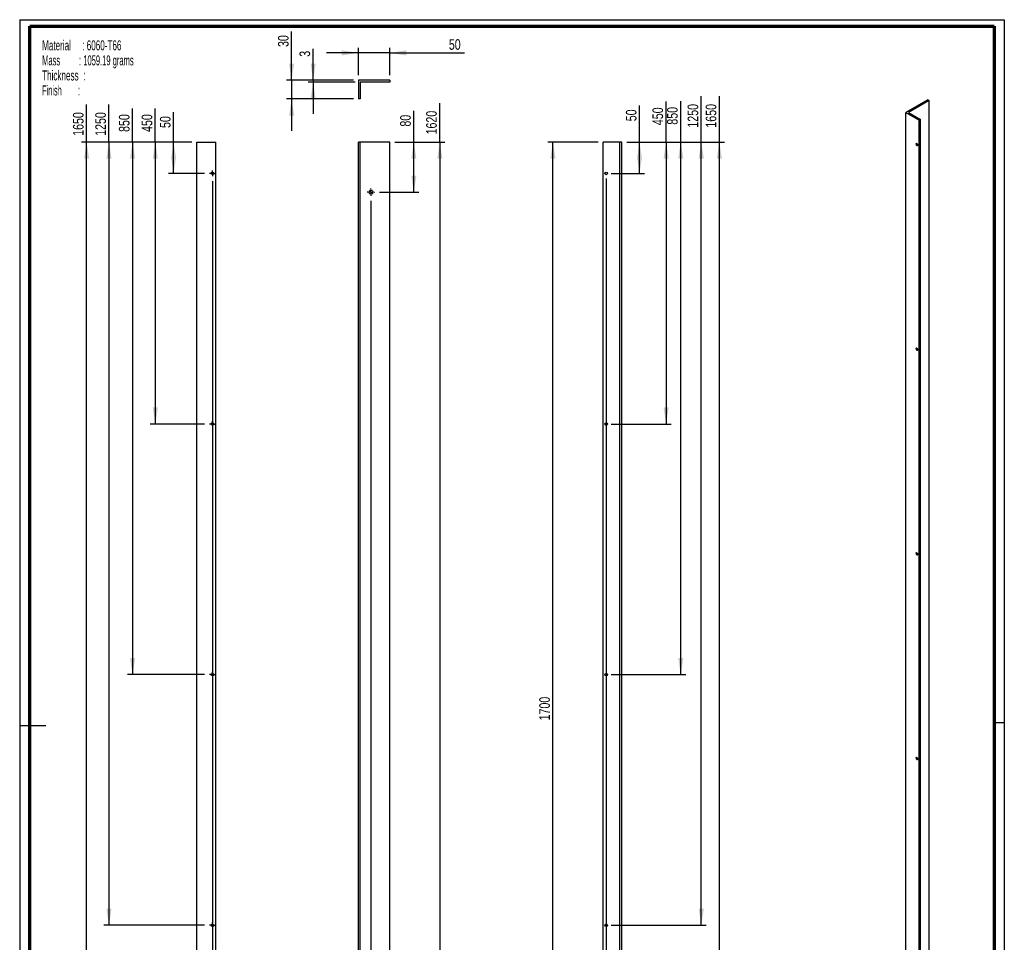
# Paper-space layout 'Mounting strip 50_30' of a CAD drawing. Header units: millimetres. Extents: x 7 to 203, y 7 to 289.
# Tile 2 of 2: x 7 to 203, y 105 to 289. Entities that reach past the tile are written whole.
import ezdxf

# ---------------------------------------------------------------- set-up
doc = ezdxf.new("R2010")
doc.units = ezdxf.units.MM
for name, color, linetype in [('FORMAT', 7, 'Continuous'), ('LAYER2', 7, 'Continuous'), ('LOGO', 7, 'Continuous')]:
    doc.layers.add(name, color=color, linetype=linetype)
doc.styles.add('SLDTEXTSTYLE1', font='TXT', dxfattribs={"width": 0.75})
doc.styles.add('SLDTEXTSTYLE11', font='TXT', dxfattribs={"width": 0.56375})
doc.styles.add('SLDTEXTSTYLE7', font='TXT', dxfattribs={"width": 0.605})
doc.styles.add('SLDTEXTSTYLE8', font='TXT', dxfattribs={"width": 0.549})
doc.dimstyles.new('SLDDIMSTYLE25', dxfattribs={"dimtxt": 2.116667, "dimasz": 3.302, "dimexe": 0, "dimexo": 0.0625, "dimgap": 0.529167, "dimtad": 1, "dimlfac": 8, "dimrnd": 1e-09, "dimzin": 12, "dimdsep": 46, "dimtxsty": 'SLDTEXTSTYLE1', "dimsah": 1, "dimcen": 0.09, "dimadec": 0, "dimazin": 3, "dimtfac": 1, "dimtofl": 0, "dimtmove": 0, "dimatfit": 3, "dimfxl": 1, "dimfrac": 2, "dimtolj": 1, "dimtzin": 12, "dimarcsym": 0})
doc.dimstyles.new('SLDDIMSTYLE26', dxfattribs={"dimtxt": 2.116667, "dimasz": 3.302, "dimexe": 0, "dimexo": 0.0625, "dimgap": 0.529167, "dimtad": 1, "dimlfac": 8, "dimrnd": 1e-09, "dimzin": 12, "dimdsep": 46, "dimtxsty": 'SLDTEXTSTYLE1', "dimsah": 1, "dimcen": 0.09, "dimadec": 0, "dimazin": 3, "dimtfac": 1, "dimtmove": 0, "dimatfit": 0, "dimfxl": 1, "dimfrac": 2, "dimtolj": 1, "dimtzin": 12, "dimarcsym": 0})

# ---------------------------------------------------------------- blocks, each defined once
blk = doc.blocks.new('SW_NOTE_0_25')
at = {"layer": 'FORMAT', "color": 0, "char_height": 2, "attachment_point": 1}
for s, insert, style in [('Material     : 6060-T66', (0, 2.58), 'SLDTEXTSTYLE7'), ('Mass         : 1059.19 grams', (0, -0.42), 'SLDTEXTSTYLE11'), ('Thickness  :', (0, -3.42), 'SLDTEXTSTYLE7'), ('Finish        :', (0, -6.42), 'SLDTEXTSTYLE8')]:
    blk.add_mtext(s, dxfattribs=dict(at, insert=insert, style=style))
blk = doc.blocks.new('_D_96')
at = {"layer": 'LOGO'}
for p, q in [((85.51, 264.61), (85.51, 270.82)), ((81.7, 264.61), (86.51, 264.61)), ((85.51, 254.61), (85.51, 264.61)), ((78.66, 254.61), (86.51, 254.61))]:
    blk.add_line(p, q, dxfattribs=at)
for points in [[(85.51, 264.61), (85, 261.31), (86.02, 261.31)], [(85.51, 254.61), (86.02, 257.91), (85, 257.91)]]:
    blk.add_solid(points, dxfattribs=at)
at = {"layer": 'LOGO', "insert": (82.78, 267.69), "char_height": 2.117, "attachment_point": 1, "rotation": 90, "style": 'SLDTEXTSTYLE1'}
blk.add_mtext('80', dxfattribs=at)
blk = doc.blocks.new('_D_97')
at = {"layer": 'LOGO'}
for p, q in [((90.7, 264.61), (90.7, 272.39)), ((81.7, 264.61), (91.7, 264.61)), ((90.7, 264.61), (90.7, 62.11)), ((78.66, 62.11), (91.7, 62.11))]:
    blk.add_line(p, q, dxfattribs=at)
for points in [[(90.7, 264.61), (90.19, 261.31), (91.2, 261.31)], [(90.7, 62.11), (91.2, 65.41), (90.19, 65.41)]]:
    blk.add_solid(points, dxfattribs=at)
at = {"layer": 'LOGO', "insert": (87.97, 266.13), "char_height": 2.117, "attachment_point": 1, "rotation": 90, "style": 'SLDTEXTSTYLE1'}
blk.add_mtext('1620', dxfattribs=at)
blk = doc.blocks.new('_D_98')
at = {"layer": 'LOGO'}
for p, q in [((76.95, 252.89), (76.95, 42.53)), ((74.45, 51.11), (74.45, 42.53)), ((74.45, 43.53), (66.3, 43.53)), ((76.95, 43.53), (74.45, 43.53)), ((76.95, 43.53), (83.3, 43.53))]:
    blk.add_line(p, q, dxfattribs=at)
for points in [[(74.45, 43.53), (71.14, 44.04), (71.14, 43.02)], [(76.95, 43.53), (80.25, 43.02), (80.25, 44.04)]]:
    blk.add_solid(points, dxfattribs=at)
at = {"layer": 'LOGO', "insert": (66.3, 46.26), "char_height": 2.117, "attachment_point": 1, "style": 'SLDTEXTSTYLE1'}
blk.add_mtext('20', dxfattribs=at)
blk = doc.blocks.new('SW_CENTERMARKSYMBOL_21')
at = {"layer": 'LOGO', "color": 0}
for p, q in [((-0.625, 0), (-0.71875, 0)), ((0, 0), (-0.3125, 0)), ((0, 0.625), (0, 0.71875)), ((0, 0), (0, 0.3125)), ((0, 0), (0, -0.3125)), ((0, 0), (0.3125, 0)), ((0.625, 0), (0.71875, 0)), ((0, -0.625), (0, -0.71875))]:
    blk.add_line(p, q, dxfattribs=at)
blk = doc.blocks.new('_D_100')
at = {"layer": 'LOGO'}
for p, q in [((122.27, 264.61), (112.27, 264.61)), ((113.27, 52.11), (113.27, 264.61)), ((122.27, 52.11), (112.27, 52.11))]:
    blk.add_line(p, q, dxfattribs=at)
for points in [[(113.27, 264.61), (112.76, 261.31), (113.77, 261.31)], [(113.27, 52.11), (113.77, 55.41), (112.76, 55.41)]]:
    blk.add_solid(points, dxfattribs=at)
at = {"layer": 'LOGO', "insert": (110.54, 149.23), "char_height": 2.117, "attachment_point": 1, "rotation": 90, "style": 'SLDTEXTSTYLE1'}
blk.add_mtext('1700', dxfattribs=at)
blk = doc.blocks.new('_D_101')
at = {"layer": 'LOGO'}
for p, q in [((130.56, 264.61), (130.56, 271.89)), ((128.02, 264.61), (131.56, 264.61)), ((130.56, 258.36), (130.56, 264.61)), ((124.89, 258.36), (131.56, 258.36))]:
    blk.add_line(p, q, dxfattribs=at)
for points in [[(130.56, 264.61), (130.05, 261.31), (131.07, 261.31)], [(130.56, 258.36), (131.07, 261.66), (130.05, 261.66)]]:
    blk.add_solid(points, dxfattribs=at)
at = {"layer": 'LOGO', "insert": (127.83, 268.76), "char_height": 2.117, "attachment_point": 1, "rotation": 90, "style": 'SLDTEXTSTYLE1'}
blk.add_mtext('50', dxfattribs=at)
blk = doc.blocks.new('_D_102')
at = {"layer": 'LOGO'}
for p, q in [((135.86, 264.61), (135.86, 272.67)), ((128.02, 264.61), (136.86, 264.61)), ((135.86, 264.61), (135.86, 208.36)), ((124.89, 208.36), (136.86, 208.36))]:
    blk.add_line(p, q, dxfattribs=at)
for points in [[(135.86, 264.61), (135.35, 261.31), (136.37, 261.31)], [(135.86, 208.36), (136.37, 211.66), (135.35, 211.66)]]:
    blk.add_solid(points, dxfattribs=at)
at = {"layer": 'LOGO', "insert": (133.13, 267.98), "char_height": 2.117, "attachment_point": 1, "rotation": 90, "style": 'SLDTEXTSTYLE1'}
blk.add_mtext('450', dxfattribs=at)
blk = doc.blocks.new('_D_103')
at = {"layer": 'LOGO'}
for p, q in [((138.78, 264.61), (138.78, 272.76)), ((128.02, 264.61), (139.78, 264.61)), ((138.78, 158.36), (138.78, 264.61)), ((124.89, 158.36), (139.78, 158.36))]:
    blk.add_line(p, q, dxfattribs=at)
for points in [[(138.78, 264.61), (138.27, 261.31), (139.29, 261.31)], [(138.78, 158.36), (139.29, 161.66), (138.27, 161.66)]]:
    blk.add_solid(points, dxfattribs=at)
at = {"layer": 'LOGO', "insert": (136.05, 268.07), "char_height": 2.117, "attachment_point": 1, "rotation": 90, "style": 'SLDTEXTSTYLE1'}
blk.add_mtext('850', dxfattribs=at)
blk = doc.blocks.new('_D_104')
at = {"layer": 'LOGO'}
for p, q in [((142.88, 264.61), (142.88, 273.74)), ((128.02, 264.61), (143.88, 264.61)), ((142.88, 108.36), (142.88, 264.61)), ((124.89, 108.36), (143.88, 108.36))]:
    blk.add_line(p, q, dxfattribs=at)
for points in [[(142.88, 264.61), (142.37, 261.31), (143.39, 261.31)], [(142.88, 108.36), (143.39, 111.66), (142.37, 111.66)]]:
    blk.add_solid(points, dxfattribs=at)
at = {"layer": 'LOGO', "insert": (140.15, 267.48), "char_height": 2.117, "attachment_point": 1, "rotation": 90, "style": 'SLDTEXTSTYLE1'}
blk.add_mtext('1250', dxfattribs=at)
blk = doc.blocks.new('_D_105')
at = {"layer": 'LOGO'}
for p, q in [((146.49, 264.61), (146.49, 273.74)), ((128.02, 264.61), (147.49, 264.61)), ((146.49, 58.36), (146.49, 264.61)), ((124.89, 58.36), (147.49, 58.36))]:
    blk.add_line(p, q, dxfattribs=at)
for points in [[(146.49, 264.61), (145.98, 261.31), (147, 261.31)], [(146.49, 58.36), (147, 61.66), (145.98, 61.66)]]:
    blk.add_solid(points, dxfattribs=at)
at = {"layer": 'LOGO', "insert": (143.76, 267.48), "char_height": 2.117, "attachment_point": 1, "rotation": 90, "style": 'SLDTEXTSTYLE1'}
blk.add_mtext('1650', dxfattribs=at)
blk = doc.blocks.new('_D_106')
at = {"layer": 'LOGO'}
for p, q in [((123.89, 257.36), (123.89, 44.68)), ((123.27, 51.11), (123.27, 44.68)), ((123.27, 45.68), (117.14, 45.68)), ((123.89, 45.68), (123.27, 45.68)), ((123.89, 45.68), (130.24, 45.68))]:
    blk.add_line(p, q, dxfattribs=at)
for points in [[(123.27, 45.68), (119.96, 46.19), (119.96, 45.17)], [(123.89, 45.68), (127.19, 45.17), (127.19, 46.19)]]:
    blk.add_solid(points, dxfattribs=at)
at = {"layer": 'LOGO', "insert": (117.14, 48.41), "char_height": 2.12, "attachment_point": 1, "style": 'SLDTEXTSTYLE1'}
blk.add_mtext('5', dxfattribs=at)
blk = doc.blocks.new('_D_108')
at = {"layer": 'LOGO'}
for p, q in [((74.45, 277.95), (74.45, 283.4)), ((80.7, 277.95), (80.7, 283.4)), ((74.45, 282.4), (68.1, 282.4)), ((80.7, 282.4), (74.45, 282.4)), ((80.7, 282.4), (95.62, 282.4))]:
    blk.add_line(p, q, dxfattribs=at)
for points in [[(74.45, 282.4), (71.14, 282.91), (71.14, 281.89)], [(80.7, 282.4), (84, 281.89), (84, 282.91)]]:
    blk.add_solid(points, dxfattribs=at)
at = {"layer": 'LOGO', "insert": (92.5, 285.13), "char_height": 2.117, "attachment_point": 1, "style": 'SLDTEXTSTYLE1'}
blk.add_mtext('50', dxfattribs=at)
blk = doc.blocks.new('_D_109')
at = {"layer": 'LOGO'}
for p, q in [((61.12, 276.95), (61.12, 286.69)), ((73.45, 276.95), (60.12, 276.95)), ((61.12, 276.95), (61.12, 273.2)), ((73.45, 273.2), (60.12, 273.2)), ((61.12, 273.2), (61.12, 266.85))]:
    blk.add_line(p, q, dxfattribs=at)
for points in [[(61.12, 276.95), (61.63, 280.25), (60.62, 280.25)], [(61.12, 273.2), (60.62, 269.9), (61.63, 269.9)]]:
    blk.add_solid(points, dxfattribs=at)
at = {"layer": 'LOGO', "insert": (58.4, 283.57), "char_height": 2.117, "attachment_point": 1, "rotation": 90, "style": 'SLDTEXTSTYLE1'}
blk.add_mtext('30', dxfattribs=at)
blk = doc.blocks.new('_D_110')
at = {"layer": 'LOGO'}
for p, q in [((65.42, 276.95), (65.42, 283.18)), ((73.45, 276.95), (64.42, 276.95)), ((73.82, 276.57), (64.42, 276.57)), ((65.42, 276.95), (65.42, 276.57)), ((65.42, 276.57), (65.42, 270.22))]:
    blk.add_line(p, q, dxfattribs=at)
for points in [[(65.42, 276.95), (65.92, 280.25), (64.91, 280.25)], [(65.42, 276.57), (64.91, 273.27), (65.92, 273.27)]]:
    blk.add_solid(points, dxfattribs=at)
at = {"layer": 'LOGO', "insert": (62.69, 281.62), "char_height": 2.12, "attachment_point": 1, "rotation": 90, "style": 'SLDTEXTSTYLE1'}
blk.add_mtext('3', dxfattribs=at)
blk = doc.blocks.new('_D_111')
at = {"layer": 'LOGO'}
for p, q in [((37.57, 264.61), (37.57, 270.54)), ((41.21, 264.61), (36.57, 264.61)), ((37.57, 258.36), (37.57, 264.61)), ((43.76, 258.36), (36.57, 258.36))]:
    blk.add_line(p, q, dxfattribs=at)
for points in [[(37.57, 264.61), (37.06, 261.31), (38.08, 261.31)], [(37.57, 258.36), (38.08, 261.66), (37.06, 261.66)]]:
    blk.add_solid(points, dxfattribs=at)
at = {"layer": 'LOGO', "insert": (34.84, 267.42), "char_height": 2.117, "attachment_point": 1, "rotation": 90, "style": 'SLDTEXTSTYLE1'}
blk.add_mtext('50', dxfattribs=at)
blk = doc.blocks.new('_D_112')
at = {"layer": 'LOGO'}
for p, q in [((33.92, 264.61), (33.92, 271.33)), ((41.21, 264.61), (32.92, 264.61)), ((33.92, 264.61), (33.92, 208.36)), ((43.76, 208.36), (32.92, 208.36))]:
    blk.add_line(p, q, dxfattribs=at)
for points in [[(33.92, 264.61), (33.41, 261.31), (34.43, 261.31)], [(33.92, 208.36), (34.43, 211.66), (33.41, 211.66)]]:
    blk.add_solid(points, dxfattribs=at)
at = {"layer": 'LOGO', "insert": (31.19, 266.63), "char_height": 2.117, "attachment_point": 1, "rotation": 90, "style": 'SLDTEXTSTYLE1'}
blk.add_mtext('450', dxfattribs=at)
blk = doc.blocks.new('_D_113')
at = {"layer": 'LOGO'}
for p, q in [((29.38, 264.61), (29.38, 271.33)), ((41.21, 264.61), (28.38, 264.61)), ((29.38, 264.61), (29.38, 158.36)), ((43.76, 158.36), (28.38, 158.36))]:
    blk.add_line(p, q, dxfattribs=at)
for points in [[(29.38, 264.61), (28.87, 261.31), (29.89, 261.31)], [(29.38, 158.36), (29.89, 161.66), (28.87, 161.66)]]:
    blk.add_solid(points, dxfattribs=at)
at = {"layer": 'LOGO', "insert": (26.65, 266.63), "char_height": 2.117, "attachment_point": 1, "rotation": 90, "style": 'SLDTEXTSTYLE1'}
blk.add_mtext('850', dxfattribs=at)
blk = doc.blocks.new('_D_114')
at = {"layer": 'LOGO'}
for p, q in [((24.67, 264.61), (24.67, 272.11)), ((41.21, 264.61), (23.67, 264.61)), ((24.67, 264.61), (24.67, 108.36)), ((43.76, 108.36), (23.67, 108.36))]:
    blk.add_line(p, q, dxfattribs=at)
for points in [[(24.67, 264.61), (24.16, 261.31), (25.18, 261.31)], [(24.67, 108.36), (25.18, 111.66), (24.16, 111.66)]]:
    blk.add_solid(points, dxfattribs=at)
at = {"layer": 'LOGO', "insert": (21.94, 265.85), "char_height": 2.117, "attachment_point": 1, "rotation": 90, "style": 'SLDTEXTSTYLE1'}
blk.add_mtext('1250', dxfattribs=at)
blk = doc.blocks.new('_D_115')
at = {"layer": 'LOGO'}
for p, q in [((20.21, 264.61), (20.21, 272.11)), ((41.21, 264.61), (19.21, 264.61)), ((20.21, 58.36), (20.21, 264.61)), ((43.76, 58.36), (19.21, 58.36))]:
    blk.add_line(p, q, dxfattribs=at)
for points in [[(20.21, 264.61), (19.71, 261.31), (20.72, 261.31)], [(20.21, 58.36), (20.72, 61.66), (19.71, 61.66)]]:
    blk.add_solid(points, dxfattribs=at)
at = {"layer": 'LOGO', "insert": (17.48, 265.85), "char_height": 2.117, "attachment_point": 1, "rotation": 90, "style": 'SLDTEXTSTYLE1'}
blk.add_mtext('1650', dxfattribs=at)
blk = doc.blocks.new('_D_116')
at = {"layer": 'LOGO'}
for p, q in [((45.34, 256.78), (45.34, 43.29)), ((42.21, 51.11), (42.21, 43.29)), ((42.21, 44.29), (35.86, 44.29)), ((42.21, 44.29), (45.34, 44.29)), ((45.34, 44.29), (57.71, 44.29))]:
    blk.add_line(p, q, dxfattribs=at)
for points in [[(42.21, 44.29), (38.91, 44.8), (38.91, 43.78)], [(45.34, 44.29), (48.64, 43.78), (48.64, 44.8)]]:
    blk.add_solid(points, dxfattribs=at)
at = {"layer": 'LOGO', "insert": (54.58, 47.02), "char_height": 2.117, "attachment_point": 1, "style": 'SLDTEXTSTYLE1'}
blk.add_mtext('25', dxfattribs=at)
blk = doc.blocks.new('SW_CENTERMARKSYMBOL_23')
at = {"layer": 'LOGO', "color": 0}
for p, q in [((-0.3125, 0), (-0.575, 0)), ((0, 0), (-0.3125, 0)), ((0, 0.3125), (0, 0.575)), ((0, 0), (0, 0.3125)), ((0, 0), (0, -0.3125)), ((0, 0), (0.3125, 0)), ((0.3125, 0), (0.575, 0)), ((0, -0.3125), (0, -0.575))]:
    blk.add_line(p, q, dxfattribs=at)
blk = doc.blocks.new('SW_CENTERMARKSYMBOL_24')
at = {"layer": 'LOGO', "color": 0}
for p, q in [((-0.3125, 0), (-0.575, 0)), ((0, 0), (-0.3125, 0)), ((0, 0.3125), (0, 0.575)), ((0, 0), (0, 0.3125)), ((0, 0), (0, -0.3125)), ((0, 0), (0.3125, 0)), ((0.3125, 0), (0.575, 0)), ((0, -0.3125), (0, -0.575))]:
    blk.add_line(p, q, dxfattribs=at)
blk = doc.blocks.new('SW_CENTERMARKSYMBOL_25')
at = {"layer": 'LOGO', "color": 0}
for p, q in [((-0.3125, 0), (-0.575, 0)), ((0, 0), (-0.3125, 0)), ((0, 0.3125), (0, 0.575)), ((0, 0), (0, 0.3125)), ((0, 0), (0, -0.3125)), ((0, 0), (0.3125, 0)), ((0.3125, 0), (0.575, 0)), ((0, -0.3125), (0, -0.575))]:
    blk.add_line(p, q, dxfattribs=at)
blk = doc.blocks.new('SW_CENTERMARKSYMBOL_26')
at = {"layer": 'LOGO', "color": 0}
for p, q in [((-0.3125, 0), (-0.575, 0)), ((0, 0), (-0.3125, 0)), ((0, 0.3125), (0, 0.575)), ((0, 0), (0, 0.3125)), ((0, 0), (0, -0.3125)), ((0, 0), (0.3125, 0)), ((0.3125, 0), (0.575, 0)), ((0, -0.3125), (0, -0.575))]:
    blk.add_line(p, q, dxfattribs=at)

psp = doc.layouts.new('Mounting strip 50_30')

# ---------------------------------------------------------------- linework, layer by layer
at = {"color": 7, "linetype": 'Continuous', "lineweight": 25}
for p, q in [((74.4459, 276.9496), (74.4459, 273.1996)), ((80.6959, 276.9496), (74.4459, 276.9496)), ((74.8209, 276.5746), (74.8209, 273.1996)), ((80.6959, 276.5746), (74.8209, 276.5746)), ((80.6959, 276.9496), (80.6959, 276.5746)), ((74.8209, 273.1996), (74.4459, 273.1996)), ((188.1177, 273.0487), (183.6983, 270.4975)), ((188.3828, 272.8957), (184.2286, 270.4975)), ((188.1177, 273.0487), (188.3828, 272.8957)), ((188.3828, 99.3807), (188.3828, 272.8957)), ((183.6983, 270.4975), (186.3499, 268.9667)), ((183.6983, 96.9825), (183.6983, 270.4975)), ((184.2286, 270.4975), (186.6151, 269.1198)), ((186.6151, 269.1198), (186.3499, 268.9667)), ((186.3499, 95.4518), (186.3499, 268.9667)), ((186.6151, 95.6048), (186.6151, 269.1198)), ((42.2135, 264.6077), (45.9635, 264.6077)), ((42.2135, 52.1077), (42.2135, 264.6077)), ((45.9635, 52.1077), (45.9635, 264.6077)), ((74.4459, 52.1077), (74.4459, 264.6077)), ((74.8209, 264.6077), (74.4459, 264.6077)), ((74.8209, 52.1077), (74.8209, 264.6077)), ((80.6959, 264.6077), (74.8209, 264.6077)), ((80.6959, 52.1077), (80.6959, 264.6077)), ((123.2667, 52.1077), (123.2667, 264.6077)), ((126.6417, 264.6077), (123.2667, 264.6077)), ((126.6417, 52.1077), (126.6417, 264.6077)), ((127.0167, 264.6077), (126.6417, 264.6077)), ((127.0167, 52.1077), (127.0167, 264.6077))]:
    psp.add_line(p, q, dxfattribs=at)
at = {"color": 7, "linetype": 'Continuous', "lineweight": 25, "flags": 128}
for points in [[(186.0936, 264.0113), (186.0795, 264.1015), (186.0392, 264.1942), (185.979, 264.2755), (185.908, 264.3328), (185.8369, 264.3575), (185.7767, 264.3458), (185.7365, 264.2995), (185.7224, 264.2256), (185.7365, 264.1354), (185.7767, 264.0426), (185.8369, 263.9614), (185.908, 263.9041), (185.979, 263.8794), (186.0392, 263.8911), (186.0795, 263.9374), (186.0936, 264.0113)], [(186.0936, 223.1842), (186.0795, 223.2744), (186.0392, 223.3672), (185.979, 223.4484), (185.908, 223.5057), (185.8369, 223.5304), (185.7767, 223.5187), (185.7365, 223.4724), (185.7224, 223.3986), (185.7365, 223.3084), (185.7767, 223.2156), (185.8369, 223.1344), (185.908, 223.0771), (185.979, 223.0524), (186.0392, 223.0641), (186.0795, 223.1104), (186.0936, 223.1842)], [(186.0936, 182.3572), (186.0795, 182.4474), (186.0392, 182.5402), (185.979, 182.6214), (185.908, 182.6787), (185.8369, 182.7034), (185.7767, 182.6917), (185.7365, 182.6454), (185.7224, 182.5715), (185.7365, 182.4813), (185.7767, 182.3886), (185.8369, 182.3073), (185.908, 182.25), (185.979, 182.2253), (186.0392, 182.237), (186.0795, 182.2833), (186.0936, 182.3572)], [(186.0936, 141.5302), (186.0795, 141.6203), (186.0392, 141.7131), (185.979, 141.7943), (185.908, 141.8517), (185.8369, 141.8764), (185.7767, 141.8647), (185.7365, 141.8183), (185.7224, 141.7445), (185.7365, 141.6543), (185.7767, 141.5615), (185.8369, 141.4803), (185.908, 141.423), (185.979, 141.3983), (186.0392, 141.41), (186.0795, 141.4563), (186.0936, 141.5302)]]:
    psp.add_lwpolyline(points, dxfattribs=at)
at = {"color": 7, "linetype": 'Continuous', "lineweight": 25}
for centre, radius in [((45.3385, 258.3577), 0.2625), ((123.8917, 258.3577), 0.2625), ((76.9459, 254.6077), 0.4062), ((45.3385, 208.3577), 0.2625), ((123.8917, 208.3577), 0.2625), ((45.3385, 158.3577), 0.2625), ((123.8917, 158.3577), 0.2625), ((45.3385, 108.3577), 0.2625), ((123.8917, 108.3577), 0.2625)]:
    psp.add_circle(centre, radius, dxfattribs=at)
at = {"layer": 'LAYER2', "lineweight": 70}
for p, q in [((8.8519, 9.39), (8.8519, 287.7022)), ((8.8519, 287.7022), (201.3519, 287.7022)), ((201.3519, 287.7022), (201.3519, 9.39))]:
    psp.add_line(p, q, dxfattribs=at)
at = {"layer": 'LOGO'}
for p, q in [((6.8519, 289.0178), (203.353, 289.0178)), ((6.8519, 289.0178), (6.8519, 7.39)), ((203.353, 289.0178), (203.353, 7.39)), ((6.8519, 148.2039), (12.0892, 148.2039)), ((203.353, 148.7444), (201.3519, 148.7444))]:
    psp.add_line(p, q, dxfattribs=at)

# ---------------------------------------------------------------- block references
at = {"layer": 'FORMAT', "color": 218}
psp.add_blockref('SW_NOTE_0_25', (11.3306, 282.3217), dxfattribs=at)
at = {"layer": 'LOGO'}
for name, p in [('SW_CENTERMARKSYMBOL_23', (45.3385, 258.3577)), ('SW_CENTERMARKSYMBOL_21', (76.9459, 254.6077)), ('SW_CENTERMARKSYMBOL_24', (45.3385, 208.3577)), ('SW_CENTERMARKSYMBOL_25', (45.3385, 158.3577)), ('SW_CENTERMARKSYMBOL_26', (45.3385, 108.3577))]:
    psp.add_blockref(name, p, dxfattribs=at)

# ---------------------------------------------------------------- dimensions: what is measured, and where the dimension line sits
for base, p1, p2, dimstyle, picture, middle in [((61.1244, 273.1996), (74.4459, 276.9496), (74.4459, 273.1996), 'SLDDIMSTYLE26', '_D_109', (61.1244, 285.1293)), ((65.4157, 276.5746), (74.4459, 276.9496), (74.8209, 276.5746), 'SLDDIMSTYLE26', '_D_110', (65.4157, 282.4028)), ((20.2135, 264.6077), (44.7635, 58.3577), (42.2135, 264.6077), 'SLDDIMSTYLE25', '_D_115', (20.2135, 268.9794)), ((24.6672, 108.3577), (42.2135, 264.6077), (44.7635, 108.3577), 'SLDDIMSTYLE25', '_D_114', (24.6672, 268.9794)), ((90.6959, 62.1077), (80.6959, 264.6077), (77.6646, 62.1077), 'SLDDIMSTYLE25', '_D_97', (90.6959, 269.259)), ((142.8773, 264.6077), (123.8917, 108.3577), (127.0167, 264.6077), 'SLDDIMSTYLE25', '_D_104', (142.8773, 270.6101)), ((146.4878, 264.6077), (123.8917, 58.3577), (127.0167, 264.6077), 'SLDDIMSTYLE25', '_D_105', (146.4878, 270.6101)), ((138.7817, 264.6077), (123.8917, 158.3577), (127.0167, 264.6077), 'SLDDIMSTYLE25', '_D_103', (138.7817, 270.4132)), ((135.8616, 208.3577), (127.0167, 264.6077), (123.8917, 208.3577), 'SLDDIMSTYLE25', '_D_102', (135.8616, 270.3288)), ((29.3771, 158.3577), (42.2135, 264.6077), (44.7635, 158.3577), 'SLDDIMSTYLE25', '_D_113', (29.3771, 268.9794)), ((33.9179, 208.3577), (42.2135, 264.6077), (44.7635, 208.3577), 'SLDDIMSTYLE25', '_D_112', (33.9179, 268.9794)), ((85.5093, 264.6077), (77.6646, 254.6077), (80.6959, 264.6077), 'SLDDIMSTYLE25', '_D_96', (85.5093, 269.259)), ((130.5586, 264.6077), (123.8917, 258.3577), (127.0167, 264.6077), 'SLDDIMSTYLE25', '_D_101', (130.5586, 270.3288)), ((37.5673, 264.6077), (44.7635, 258.3577), (42.2135, 264.6077), 'SLDDIMSTYLE25', '_D_111', (37.5673, 268.9794)), ((113.2667, 264.6077), (123.2667, 52.1077), (123.2667, 264.6077), 'SLDDIMSTYLE25', '_D_100', (113.2667, 152.3594))]:
    dim = psp.add_linear_dim(base=base, p1=p1, p2=p2, angle=90, dimstyle=dimstyle, dxfattribs=at)
    dim.commit()
    dim.dimension.update_dxf_attribs({"geometry": picture, "text_midpoint": middle, "dimtype": 160})
for base, p1, p2, picture, middle in [((74.4459, 282.4028), (80.6959, 276.9496), (74.4459, 276.9496), '_D_108', (94.0597, 282.4028)), ((45.3385, 44.2886), (42.2135, 52.1077), (45.3385, 257.7827), '_D_116', (56.1488, 44.2886)), ((123.2667, 45.6819), (123.8917, 258.3577), (123.2667, 52.1077), '_D_106', (117.9269, 45.6819)), ((74.4459, 43.5325), (76.9459, 253.8889), (74.4459, 52.1077), '_D_98', (67.8633, 43.5325))]:
    dim = psp.add_linear_dim(base=base, p1=p1, p2=p2, dimstyle='SLDDIMSTYLE26', dxfattribs=at)
    dim.commit()
    dim.dimension.update_dxf_attribs({"geometry": picture, "text_midpoint": middle, "dimtype": 160})

doc.saveas('drawing.dxf')
